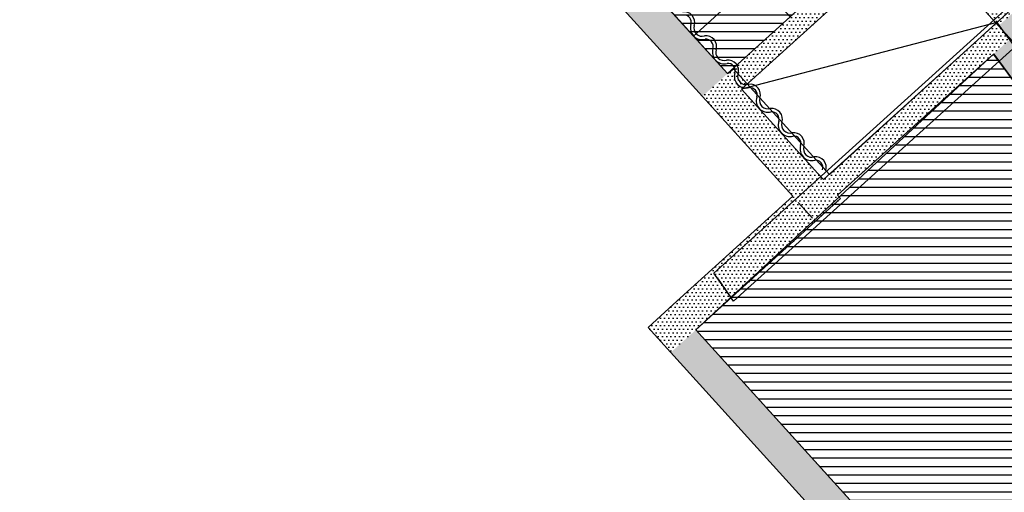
# Model space of a CAD drawing. Header units: millimetres. Extents: x 62961 to 109894, y 64087 to 106742.
# Tile 4 of 35: x 63526 to 75166, y 78481 to 84066. Entities that reach past the tile are written whole.
import ezdxf
from ezdxf.enums import TextEntityAlignment as Align

# ---------------------------------------------------------------- set-up
doc = ezdxf.new("R2010")
doc.units = ezdxf.units.MM
doc.header["$LTSCALE"] = 0.5
doc.header["$MEASUREMENT"] = 0
doc.linetypes.add('PLINE', pattern=[0])
for name, color, linetype in [('000 2D grafikk', 7, 'Continuous'), ('23-- Yttervegger', 7, 'Continuous'), ('23-- Yttervegger (Skravur)', 7, 'Continuous'), ('231- Bærende yttervegger', 7, 'Continuous'), ('231- Bærende yttervegger (Skravur)', 7, 'Continuous'), ('24-- Innervegger', 7, 'Continuous'), ('241- Bærende innervegger', 7, 'Continuous'), ('241- Bærende innervegger (Skravur)', 7, 'Continuous'), ('25-- Dekker', 7, 'Continuous'), ('253- Oppforet gulv_ påstøp', 7, 'Continuous'), ('27-- Fast inventar(Nye konstruksjoner)', 7, 'Continuous'), ('279- Annet fast inventar(Nye konstruksjoner)', 7, 'Continuous'), ('862- M___Nettoareal', 7, 'Continuous'), ('862- M___Nettoareal(Polylinje)', 7, 'Continuous'), ('862- M___Nettoareal(Tekst)', 7, 'Continuous')]:
    doc.layers.add(name, color=color, linetype=linetype)
doc.styles.add('GENERATED_STYLE_1', font='arial.ttf')
pattern_1 = [(0, (0, 0), (0, 86.60254), [0, -50]), (0, (25, 43.3), (0, 86.60254), [0, -50])]

# ---------------------------------------------------------------- blocks, each defined once
blk = doc.blocks.new('Lager _BK_U16_8', base_point=(71819, 85453))
at = {"layer": '862- M___Nettoareal(Polylinje)', "linetype": 'PLINE', "flags": 128}
blk.add_lwpolyline([(69788, 85744), (71893, 83428), (73699, 85064), (72067, 86865, -0.093544), (71714, 87493)], format="xyb", close=True, dxfattribs=at)
at = {"layer": '862- M___Nettoareal(Tekst)', "insert": (71274, 85782), "char_height": 100, "attachment_point": 1, "rotation": 312.1619, "style": 'GENERATED_STYLE_1'}
blk.add_mtext('\\A1;{\\pql;\\pt0,12050;\\fArial|b0|i0|c0|p0;\\W1.000000;7,7\\fArial|b0|i0|c0|p0;\\W1.000000;\\A1{\\H.66x;\\S^  ;}\\fArial|b0|i0|c0|p0;\\W1.000000; m\\fArial|b0|i0|c0|p0;\\W1.000000;\\A1{\\H.66x;\\S2^  ;}}', dxfattribs=at)
at = {"layer": '862- M___Nettoareal(Tekst)', "style": 'GENERATED_STYLE_1'}
for tag, height, p in [('ROOM_NUMBER', 100, (71642, 86093)), ('ROOM_NAME', 200, (71526, 85965)), ('DUMMY_861', 100, (71811, 85930)), ('DUMMY_863', 100, (71293, 85800)), ('DUMMY_862', 200, (72345, 85106))]:
    blk.add_attdef(tag, text='', height=height, rotation=312.1619, dxfattribs=at).set_placement(p, align=Align.TOP_LEFT)
blk = doc.blocks.new('Teknisk _U17A_15', base_point=(79140, 77060))
at = {"layer": '862- M___Nettoareal(Polylinje)', "linetype": 'PLINE', "flags": 128}
blk.add_lwpolyline([(79002, 78812, -0.024129), (75041, 83661), (71521, 80402), (79961, 71088), (81005, 72034), (82016, 71985), (82207, 71774), (82281, 71841), (85630, 68145), (88001, 71258, -0.018599), (84597, 73680), (83152, 72370), (83051, 72481), (84475, 73775), (84888, 74321, -0.029335), (79514, 79272)], format="xyb", close=True, dxfattribs=at)
at = {"layer": '862- M___Nettoareal(Tekst)', "style": 'GENERATED_STYLE_1'}
for tag, height, p in [('ROOM_NUMBER', 100, (79041, 77615)), ('ROOM_NAME', 200, (78924, 77487)), ('DUMMY_863', 100, (78691, 77322)), ('DUMMY_861', 100, (79271, 77384)), ('DUMMY_862', 200, (79589, 76798))]:
    blk.add_attdef(tag, text='', height=height, rotation=312.1619, dxfattribs=at).set_placement(p, align=Align.TOP_LEFT)
blk = doc.blocks.new('Wall 28[23]', base_point=(71831, 80889))
at = {"layer": '24-- Innervegger', "linetype": 'PLINE'}
for p, q in [((71733, 81071), (87656, 95459)), ((87707, 94966), (71965, 80741)), ((71849, 80905), (71733, 81071)), ((71772, 81015), (71733, 81071)), ((71772, 81015), (71810, 80960)), ((71810, 80960), (71836, 80924)), ((71849, 80905), (71887, 80851)), ((71965, 80741), (71849, 80905)), ((71887, 80851), (71926, 80796)), ((71965, 80741), (71926, 80796))]:
    blk.add_line(p, q, dxfattribs=at)
blk = doc.blocks.new('Bokhylle 02[34]', base_point=(72231, 84544))
at = {"layer": '27-- Fast inventar(Nye konstruksjoner)', "linetype": 'PLINE', "flags": 128}
blk.add_lwpolyline([(72231, 84544), (71490, 83873), (71893, 83428), (72634, 84100)], close=True, dxfattribs=at)

msp = doc.modelspace()

# ---------------------------------------------------------------- hatches: boundary and pattern name
at = {"linetype": 'Continuous'}
h = msp.add_hatch(dxfattribs=at)
h.set_pattern_fill('Linjer_100_mm', color=256, style=0, pattern_type=2)
h.set_pattern_definition([(0, (71654.57, 85524.71), (0, 100), [])])
h.paths.add_polyline_path([(71893, 83428), (69592, 85968), (71416, 87621), (73717, 85081)])
h = msp.add_hatch(dxfattribs=at)
h.set_pattern_fill('Linjer_100_mm', color=256, style=0, pattern_type=2)
h.set_pattern_definition([(0, (80672.27, 74186.88), (0, 100), [])])
h.paths.add_polyline_path([(75041, 83661), (71521, 80402), (85738, 64713), (89824, 70111, -0.028324), (84597, 73680), (84496, 73791), (84888, 74321, -0.029335), (79514, 79272), (79002, 78812, -0.024074)])
at = {"layer": '23-- Yttervegger (Skravur)', "linetype": 'Continuous'}
h = msp.add_hatch(dxfattribs=at)
h.set_pattern_fill('Eksisterende_konstruksjon', color=256, style=0, pattern_type=2)
h.set_pattern_definition(pattern_1)
h.paths.add_polyline_path([(71252, 80699), (70956, 80430), (71521, 80402)])
h = msp.add_hatch(dxfattribs=at)
h.set_pattern_fill('Eksisterende_konstruksjon', color=256, style=0, pattern_type=2)
h.set_pattern_definition(pattern_1)
h.paths.add_polyline_path([(70956, 80430), (71225, 80134), (71521, 80402)])
h = msp.add_hatch(dxfattribs=at)
h.set_pattern_fill('Eksisterende_konstruksjon', color=256, style=0, pattern_type=2)
h.set_pattern_definition(pattern_1)
h.paths.add_polyline_path([(71225, 80134), (85492, 64388), (85738, 64713), (71521, 80402)])
at = {"layer": '231- Bærende yttervegger (Skravur)', "linetype": 'Continuous'}
h = msp.add_hatch(dxfattribs=at)
h.set_pattern_fill('Eksisterende_konstruksjon', color=256, style=0, pattern_type=2)
h.set_pattern_definition(pattern_1)
h.paths.add_polyline_path([(67080, 88141), (71597, 83160), (71893, 83428), (67377, 88410)])
h = msp.add_hatch(dxfattribs=at)
h.set_pattern_fill('Eksisterende_konstruksjon', color=256, style=0, pattern_type=2)
h.set_pattern_definition(pattern_1)
h.paths.add_polyline_path([(72962, 82248), (71893, 83428), (71597, 83160), (72666, 81980)])
h = msp.add_hatch(dxfattribs=at)
h.set_pattern_fill('Eksisterende_konstruksjon', color=256, style=0, pattern_type=2)
h.set_pattern_definition(pattern_1)
h.paths.add_polyline_path([(72666, 81980), (72900, 81722), (73157, 81956)])
h = msp.add_hatch(dxfattribs=at)
h.set_pattern_fill('Eksisterende_konstruksjon', color=256, style=0, pattern_type=2)
h.set_pattern_definition(pattern_1)
h.paths.add_polyline_path([(73196, 81991), (73157, 81956), (73231, 81952)])
at = {"layer": '241- Bærende innervegger (Skravur)', "linetype": 'Continuous'}
h = msp.add_hatch(dxfattribs=at)
h.set_pattern_fill('Eksisterende_konstruksjon', color=256, style=0, pattern_type=2)
h.set_pattern_definition(pattern_1)
h.paths.add_polyline_path([(78413, 86994), (75099, 83993), (75267, 83808), (78562, 86792)])
h = msp.add_hatch(dxfattribs=at)
h.set_pattern_fill('Eksisterende_konstruksjon', color=256, style=0, pattern_type=2)
h.set_pattern_definition(pattern_1)
h.paths.add_polyline_path([(75248, 84128), (74252, 85228), (74103, 85093), (75099, 83993)])
h = msp.add_hatch(dxfattribs=at)
h.set_pattern_fill('Eksisterende_konstruksjon', color=256, style=0, pattern_type=2)
h.set_pattern_definition(pattern_1)
h.paths.add_polyline_path([(73699, 85064), (71893, 83428), (72061, 83243), (73867, 84879)])
h = msp.add_hatch(dxfattribs=at)
h.set_pattern_fill('Eksisterende_konstruksjon', color=256, style=0, pattern_type=2)
h.set_pattern_definition(pattern_1)
h.paths.add_polyline_path([(74892, 83863), (75041, 83661), (75078, 84032)])
h = msp.add_hatch(dxfattribs=at)
h.set_pattern_fill('Eksisterende_konstruksjon', color=256, style=0, pattern_type=2)
h.set_pattern_definition(pattern_1)
h.paths.add_polyline_path([(75041, 83661), (75227, 83829), (75078, 84032)])
h = msp.add_hatch(dxfattribs=at)
h.set_pattern_fill('Eksisterende_konstruksjon', color=256, style=0, pattern_type=2)
h.set_pattern_definition(pattern_1)
h.paths.add_polyline_path([(72731, 81907), (72899, 81722), (75041, 83661), (74892, 83863)])
h = msp.add_hatch(dxfattribs=at)
h.set_pattern_fill('Eksisterende_konstruksjon', color=256, style=0, pattern_type=2)
h.set_pattern_definition(pattern_1)
h.paths.add_polyline_path([(75041, 83661, 0.022875), (78801, 79035), (78987, 79202, -0.022968), (75227, 83829)])
h = msp.add_hatch(dxfattribs=at)
h.set_pattern_fill('Eksisterende_konstruksjon', color=256, style=0, pattern_type=2)
h.set_pattern_definition(pattern_1)
h.paths.add_polyline_path([(72666, 81980), (72732, 81907), (73028, 82176), (72962, 82248)])
h = msp.add_hatch(dxfattribs=at)
h.set_pattern_fill('Eksisterende_konstruksjon', color=256, style=0, pattern_type=2)
h.set_pattern_definition(pattern_1)
h.paths.add_polyline_path([(71521, 80402), (72935, 81683), (72666, 81980), (71252, 80699)])
h = msp.add_hatch(dxfattribs=at)
h.set_pattern_fill('Eksisterende_konstruksjon', color=256, style=0, pattern_type=2)
h.set_pattern_definition(pattern_1)
h.paths.add_polyline_path([(72666, 81980), (72935, 81683), (73231, 81952)])

# ---------------------------------------------------------------- linework, layer by layer
at = {"layer": '000 2D grafikk', "linetype": 'PLINE'}
msp.add_lwpolyline([(75078, 84032), (72061, 83243)], dxfattribs=at)
at = {"layer": '23-- Yttervegger', "linetype": 'PLINE', "flags": 128}
for points in [[(70956, 80430), (85765, 64087)], [(79961, 71088), (71521, 80402)]]:
    msp.add_lwpolyline(points, dxfattribs=at)
at = {"layer": '231- Bærende yttervegger', "linetype": 'PLINE', "flags": 128}
for points in [[(67080, 88141), (71597, 83160)], [(71893, 83428), (69760, 85781)], [(71893, 83428), (71893, 83428)], [(72962, 82248), (72061, 83243)], [(71597, 83160), (72666, 81980)], [(73028, 82176), (72962, 82248)], [(73231, 81952), (73196, 81991)]]:
    msp.add_lwpolyline(points, dxfattribs=at)
at = {"layer": '241- Bærende innervegger', "linetype": 'PLINE', "flags": 128}
for points in [[(74103, 85093), (75099, 83993)], [(73699, 85064), (71893, 83428)], [(72061, 83243), (73941, 84946)], [(75078, 84032), (74892, 83863)], [(75099, 83993), (75267, 83808)], [(74892, 83863), (73028, 82176)], [(73196, 81991), (75041, 83661)], [(72666, 81980), (71252, 80699)], [(71521, 80402), (73231, 81952)], [(72731, 81907), (72899, 81722)], [(70956, 80430), (71252, 80699)]]:
    msp.add_lwpolyline(points, dxfattribs=at)
at = {"layer": '241- Bærende innervegger', "linetype": 'PLINE'}
for radius, start, end in [(64936, 216.24752, 221.7321), (65186, 216.49113, 221.73283)]:
    msp.add_arc((127447, 122426), radius, start, end, dxfattribs=at)
at = {"layer": '25-- Dekker', "linetype": 'PLINE', "flags": 128}
msp.add_lwpolyline([(63526, 92662), (71893, 83428), (71966, 83484), (73099, 82236), (78655, 87282), (87604, 95394), (86472, 96642), (88851, 98801), (78525, 106254), (76516, 104433), (78749, 102789), (78161, 102257), (77529, 102954), (77407, 102843), (76777, 103539), (76646, 103420), (76083, 104041)], close=True, dxfattribs=at)
at = {"layer": '253- Oppforet gulv_ påstøp', "linetype": 'PLINE', "flags": 128}
msp.add_lwpolyline([(71521, 80402), (85738, 64713), (89824, 70111, -0.029133), (84475, 73775), (84888, 74321, -0.029335), (79514, 79272), (79003, 78813), (78801, 79035, -0.022875), (75040, 83660), (73195, 81992), (73231, 81952)], format="xyb", close=True, dxfattribs=at)
at = {"layer": '279- Annet fast inventar(Nye konstruksjoner)', "linetype": 'PLINE'}
for centre, radius, start, end in [((71380, 84035), 126, 342.2365, 97.7388), ((71380, 84035), 86.1, 342.0987, 96.0047), ((71594, 83968), 138, 162.8351, 285.2576), ((71594, 83968), 98, 162.9584, 286.8107), ((71639, 83749), 126, 342.2365, 97.7388), ((71639, 83749), 86.1, 342.0987, 96.0047), ((71853, 83682), 138, 162.8351, 285.2576), ((71853, 83682), 98, 162.9584, 286.8107), ((71899, 83463), 126, 342.2365, 97.7388), ((71899, 83463), 86.1, 342.0987, 96.0047), ((72112, 83396), 138, 162.8351, 285.2576), ((72112, 83396), 98, 162.9584, 286.8107), ((72158, 83177), 126, 342.2365, 97.7388), ((72158, 83177), 86.1, 342.0987, 96.0047), ((72371, 83110), 138, 162.8351, 285.2576), ((72371, 83110), 98, 162.9584, 286.8107), ((72417, 82891), 126, 342.2365, 97.7388), ((72417, 82891), 86.1, 342.0987, 96.0047), ((72631, 82824), 138, 162.8351, 285.2576), ((72631, 82824), 98, 162.9584, 286.8107), ((72676, 82605), 126, 342.2365, 97.7388), ((72676, 82605), 86.1, 342.0987, 96.0047), ((72890, 82538), 138, 162.8351, 285.2576), ((72890, 82538), 98, 162.9584, 286.8107), ((72935, 82319), 126, 342.1745, 97.7388), ((72935, 82319), 86.1, 342.1745, 96.0047)]:
    msp.add_arc(centre, radius, start, end, dxfattribs=at)

# ---------------------------------------------------------------- block references
at = {"layer": '24-- Innervegger', "linetype": 'PLINE'}
msp.add_blockref('Wall 28[23]', (71831, 80889), dxfattribs=at)
at = {"layer": '27-- Fast inventar(Nye konstruksjoner)', "linetype": 'PLINE'}
msp.add_blockref('Bokhylle 02[34]', (72231, 84544), dxfattribs=at)
at = {"layer": '862- M___Nettoareal', "linetype": 'Continuous'}
ref = msp.add_blockref('Lager _BK_U16_8', (71819, 85453), dxfattribs=at)
ref.add_attrib('ROOM_NAME', 'Lager /BK', dxfattribs={"layer": '862- M___Nettoareal(Tekst)', "color": 7, "height": 200, "rotation": 312.1619, "style": 'GENERATED_STYLE_1'}).set_placement((71526, 85965), align=Align.TOP_LEFT)
ref.add_attrib('ROOM_NUMBER', 'U16', dxfattribs={"layer": '862- M___Nettoareal(Tekst)', "color": 7, "height": 100, "rotation": 312.1619, "style": 'GENERATED_STYLE_1'}).set_placement((71642, 86093), align=Align.TOP_LEFT)
msp.add_blockref('Teknisk _U17A_15', (79140, 77060), dxfattribs=at)

doc.saveas('drawing.dxf')
